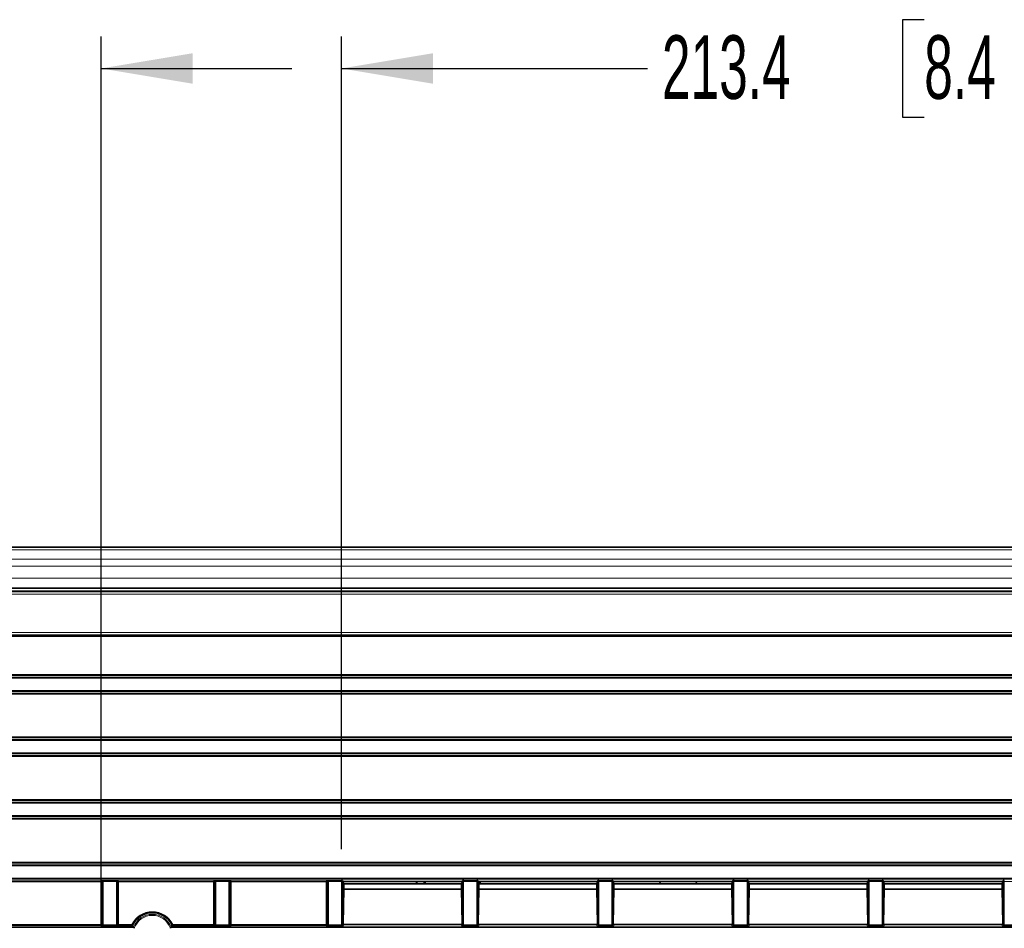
# Model space of a CAD drawing. Header units: millimetres. Extents: x 0 to 1118, y 0 to 864.
# Tile 156 of 172: x 892 to 941, y 389 to 435. Entities that reach past the tile are written whole.
import ezdxf

# ---------------------------------------------------------------- set-up
doc = ezdxf.new("R2010")
doc.units = ezdxf.units.MM
doc.layers.add('ALPHAREV', color=7, linetype='Continuous', lineweight=25)
doc.styles.add('SLDTEXTSTYLE0', font='TXT', dxfattribs={"width": 0.605})
doc.dimstyles.new('SLDDIMSTYLE0', dxfattribs={"dimtxt": 3.175, "dimasz": 4.572, "dimexe": 0, "dimexo": 0.0625, "dimgap": 0.79375, "dimtad": 0, "dimtih": 1, "dimtoh": 1, "dimdec": 1, "dimlfac": 4, "dimrnd": 1e-09, "dimzin": 12, "dimdsep": 46, "dimtxsty": 'SLDTEXTSTYLE0', "dimsah": 1, "dimcen": 0.09, "dimadec": 0, "dimazin": 3, "dimtfac": 1, "dimtofl": 0, "dimtmove": 0, "dimatfit": 3, "dimfxl": 1, "dimfrac": 2, "dimtolj": 1, "dimtzin": 12, "dimarcsym": 0})
doc.dimstyles.new('SLDDIMSTYLE4', dxfattribs={"dimtxt": 3.175, "dimasz": 4.572, "dimexe": 0, "dimexo": 0.0625, "dimgap": 0.79375, "dimtad": 0, "dimtih": 1, "dimtoh": 1, "dimdec": 1, "dimlfac": 4, "dimrnd": 1e-09, "dimzin": 12, "dimdsep": 46, "dimtxsty": 'SLDTEXTSTYLE0', "dimsah": 1, "dimcen": 0.09, "dimadec": 0, "dimazin": 3, "dimtfac": 1, "dimtmove": 0, "dimatfit": 0, "dimfxl": 1, "dimfrac": 2, "dimtolj": 1, "dimtzin": 12, "dimarcsym": 0})

# ---------------------------------------------------------------- blocks, each defined once
blk = doc.blocks.new('_D_7')
at = {"layer": 'ALPHAREV'}
for p, q in [((937.181, 434.798), (936.09, 434.798)), ((936.09, 434.798), (936.09, 429.925)), ((943.245, 434.798), (944.336, 434.798)), ((944.336, 434.798), (944.336, 429.925)), ((908.082, 393.355), (908.082, 433.961)), ((961.43, 393.355), (961.43, 433.961)), ((908.082, 432.361), (923.359, 432.361)), ((961.43, 432.361), (946.152, 432.361)), ((936.09, 429.925), (937.181, 429.925)), ((944.336, 429.925), (943.245, 429.925))]:
    blk.add_line(p, q, dxfattribs=at)
for points in [[(908.082, 432.361), (912.654, 431.599), (912.654, 433.123)], [(961.43, 432.361), (956.858, 433.123), (956.858, 431.599)]]:
    blk.add_solid(points, dxfattribs=at)
at = {"layer": 'ALPHAREV', "char_height": 3.175, "attachment_point": 1, "style": 'SLDTEXTSTYLE0'}
for s, insert in [('213.4', (924.084, 434.018)), ('8.4', (937.181, 434.018))]:
    blk.add_mtext(s, dxfattribs=dict(at, insert=insert))
blk = doc.blocks.new('_D_13')
at = {"layer": 'ALPHAREV'}
for p, q in [((883.931, 434.798), (882.84, 434.798)), ((882.84, 434.798), (882.84, 429.925)), ((889.995, 434.798), (891.086, 434.798)), ((891.086, 434.798), (891.086, 429.925)), ((866.938, 390.171), (866.938, 433.961)), ((896.074, 390.171), (896.074, 433.961)), ((866.938, 432.361), (857.413, 432.361)), ((896.074, 432.361), (905.599, 432.361)), ((882.84, 429.925), (883.931, 429.925)), ((891.086, 429.925), (889.995, 429.925))]:
    blk.add_line(p, q, dxfattribs=at)
for points in [[(866.938, 432.361), (862.366, 433.123), (862.366, 431.599)], [(896.074, 432.361), (900.646, 431.599), (900.646, 433.123)]]:
    blk.add_solid(points, dxfattribs=at)
at = {"layer": 'ALPHAREV', "char_height": 3.175, "attachment_point": 1, "style": 'SLDTEXTSTYLE0'}
for s, insert in [('116.5', (870.834, 434.018)), ('4.6', (883.931, 434.018))]:
    blk.add_mtext(s, dxfattribs=dict(at, insert=insert))

msp = doc.modelspace()

# ---------------------------------------------------------------- linework, layer by layer
at = {"color": 7, "linetype": 'Continuous', "lineweight": 35}
for p, q in [((980.718, 408.457), (796.793, 408.457)), ((796.007, 406.249), (981.505, 406.249)), ((980.718, 406.395), (796.793, 406.395)), ((908.163, 391.705), (908.132, 391.801)), ((908.177, 391.746), (908.163, 391.705)), ((908.187, 391.634), (908.163, 391.705)), ((908.177, 391.746), (914.085, 391.746)), ((914.075, 391.635), (908.187, 391.635)), ((908.187, 391.371), (908.187, 391.634)), ((911.781, 391.635), (911.833, 391.687)), ((911.833, 391.746), (911.833, 391.687)), ((912.213, 391.635), (912.213, 391.746)), ((912.251, 391.746), (912.251, 391.635)), ((914.075, 391.634), (914.098, 391.705)), ((914.075, 391.371), (914.075, 391.634)), ((914.085, 391.746), (914.098, 391.705)), ((914.098, 391.705), (914.13, 391.801)), ((914.913, 391.705), (914.882, 391.801)), ((914.927, 391.746), (914.913, 391.705)), ((914.937, 391.634), (914.913, 391.705)), ((914.927, 391.746), (920.835, 391.746)), ((920.825, 391.635), (914.937, 391.635)), ((914.937, 391.634), (914.937, 391.371)), ((915.008, 391.635), (915.008, 391.746)), ((920.825, 391.634), (920.848, 391.705)), ((920.825, 391.371), (920.825, 391.634)), ((920.835, 391.746), (920.848, 391.705)), ((920.848, 391.705), (920.88, 391.801)), ((921.663, 391.705), (921.632, 391.801)), ((921.677, 391.746), (921.663, 391.705)), ((921.687, 391.634), (921.663, 391.705)), ((921.677, 391.746), (927.585, 391.746)), ((927.575, 391.635), (921.687, 391.635)), ((921.687, 391.634), (921.687, 391.371)), ((923.981, 391.746), (923.997, 391.635)), ((925.8, 391.635), (925.816, 391.746)), ((927.575, 391.634), (927.598, 391.705)), ((927.575, 391.371), (927.575, 391.634)), ((927.585, 391.746), (927.598, 391.705)), ((927.598, 391.705), (927.63, 391.801)), ((928.413, 391.705), (928.382, 391.801)), ((928.427, 391.746), (928.413, 391.705)), ((928.437, 391.634), (928.413, 391.705)), ((928.427, 391.746), (934.335, 391.746)), ((934.325, 391.635), (928.437, 391.635)), ((928.437, 391.634), (928.437, 391.371)), ((934.325, 391.634), (934.348, 391.705)), ((934.325, 391.371), (934.325, 391.634)), ((934.335, 391.746), (934.348, 391.705)), ((934.348, 391.705), (934.38, 391.801)), ((935.163, 391.705), (935.132, 391.801)), ((935.177, 391.746), (935.163, 391.705)), ((935.187, 391.634), (935.163, 391.705)), ((935.177, 391.746), (941.085, 391.746)), ((941.075, 391.635), (935.187, 391.635)), ((935.187, 391.634), (935.187, 391.371)), ((941.075, 391.634), (941.098, 391.705)), ((941.075, 391.371), (941.075, 391.634)), ((941.085, 391.746), (941.098, 391.705)), ((941.098, 391.705), (941.13, 391.801)), ((908.154, 389.647), (908.187, 391.371)), ((914.075, 391.371), (908.187, 391.371)), ((914.108, 389.647), (914.075, 391.371)), ((914.937, 391.371), (914.904, 389.647)), ((920.825, 391.371), (914.937, 391.371)), ((920.858, 389.647), (920.825, 391.371)), ((921.687, 391.371), (921.654, 389.647)), ((927.575, 391.371), (921.687, 391.371)), ((927.608, 389.647), (927.575, 391.371)), ((928.437, 391.371), (928.404, 389.647)), ((934.325, 391.371), (928.437, 391.371)), ((934.358, 389.647), (934.325, 391.371)), ((935.187, 391.371), (935.154, 389.647)), ((941.075, 391.371), (935.187, 391.371)), ((941.108, 389.647), (941.075, 391.371)), ((897.637, 389.545), (896.946, 389.545)), ((901.691, 389.545), (899.625, 389.545)), ((914.059, 389.594), (908.202, 389.594)), ((920.809, 389.594), (914.952, 389.594)), ((927.559, 389.594), (921.702, 389.594)), ((934.309, 389.594), (928.452, 389.594)), ((941.059, 389.594), (935.202, 389.594)), ((865.318, 389.46), (897.694, 389.46)), ((899.568, 389.46), (983.327, 389.46))]:
    msp.add_line(p, q, dxfattribs=at)
at = {"color": 7, "linetype": 'Continuous', "lineweight": 18}
for p, q in [((980.718, 408.311), (796.793, 408.311)), ((980.718, 407.854), (796.793, 407.854)), ((980.718, 407.5), (796.793, 407.5)), ((980.718, 406.895), (796.793, 406.895)), ((796.018, 406.223), (981.494, 406.223)), ((980.718, 406.27), (796.793, 406.27)), ((981.494, 406.098), (796.018, 406.098)), ((800.683, 404.193), (976.829, 404.193)), ((976.829, 404.068), (800.683, 404.068)), ((800.71, 404.041), (976.802, 404.041)), ((976.802, 403.991), (800.71, 403.991)), ((801.102, 402.094), (976.41, 402.094)), ((976.31, 402.045), (801.202, 402.045)), ((801.918, 401.96), (975.594, 401.96)), ((975.594, 401.91), (801.918, 401.91)), ((801.918, 401.297), (975.594, 401.297)), ((976.41, 401.113), (801.102, 401.113)), ((801.202, 401.162), (976.31, 401.162)), ((975.594, 401.247), (801.918, 401.247)), ((801.101, 398.969), (976.41, 398.969)), ((976.311, 398.92), (801.201, 398.92)), ((801.917, 398.835), (975.594, 398.835)), ((975.594, 398.785), (801.917, 398.785)), ((976.41, 397.988), (801.101, 397.988)), ((801.201, 398.037), (976.311, 398.037)), ((801.917, 398.172), (975.594, 398.172)), ((975.594, 398.122), (801.917, 398.122)), ((794.184, 395.71), (983.327, 395.71)), ((983.327, 395.66), (794.184, 395.66)), ((795.761, 395.844), (981.75, 395.844)), ((981.75, 395.795), (795.761, 395.795)), ((794.184, 395.047), (983.327, 395.047)), ((983.327, 394.997), (794.184, 394.997)), ((795.761, 394.912), (981.75, 394.912)), ((981.75, 394.863), (795.761, 394.863)), ((794.184, 392.585), (983.327, 392.585)), ((983.327, 392.535), (794.184, 392.535)), ((795.761, 392.719), (981.75, 392.719)), ((981.75, 392.67), (795.761, 392.67)), ((794.184, 391.922), (983.327, 391.922)), ((983.327, 391.872), (794.184, 391.872)), ((889.446, 391.787), (896.066, 391.787)), ((896.066, 391.738), (889.446, 391.738)), ((896.066, 391.787), (896.078, 391.8)), ((896.066, 391.738), (896.066, 391.787)), ((896.116, 391.738), (896.066, 391.738)), ((896.066, 389.594), (896.066, 391.738)), ((896.128, 391.75), (896.116, 391.738)), ((896.116, 391.738), (896.116, 389.594)), ((896.128, 389.582), (896.128, 391.75)), ((896.178, 391.805), (896.833, 391.805)), ((896.178, 391.755), (896.178, 391.805)), ((896.833, 391.755), (896.178, 391.755)), ((896.178, 391.755), (896.178, 389.577)), ((896.833, 391.755), (896.833, 391.805)), ((896.833, 389.577), (896.833, 391.755)), ((896.883, 391.75), (896.883, 389.582)), ((896.896, 391.738), (896.883, 391.75)), ((896.896, 389.594), (896.896, 391.738)), ((896.946, 391.738), (896.896, 391.738)), ((896.933, 391.8), (896.946, 391.787)), ((896.946, 391.787), (901.691, 391.787)), ((896.946, 391.787), (896.946, 391.738)), ((901.691, 391.738), (896.946, 391.738)), ((896.946, 391.738), (896.946, 389.594)), ((901.691, 391.787), (901.703, 391.8)), ((901.691, 391.738), (901.691, 391.787)), ((901.741, 391.738), (901.691, 391.738)), ((901.691, 389.594), (901.691, 391.738)), ((901.753, 391.75), (901.741, 391.738)), ((901.741, 391.738), (901.741, 389.594)), ((901.753, 389.582), (901.753, 391.75)), ((901.803, 391.805), (902.458, 391.805)), ((901.803, 391.755), (901.803, 391.805)), ((902.458, 391.755), (901.803, 391.755)), ((901.803, 391.755), (901.803, 389.577)), ((902.458, 391.755), (902.458, 391.805)), ((902.458, 389.577), (902.458, 391.755)), ((902.508, 391.75), (902.508, 389.582)), ((902.521, 391.738), (902.508, 391.75)), ((902.521, 389.594), (902.521, 391.738)), ((902.571, 391.738), (902.521, 391.738)), ((902.558, 391.8), (902.571, 391.787)), ((902.571, 391.787), (907.316, 391.787)), ((902.571, 391.787), (902.571, 391.738)), ((907.316, 391.738), (902.571, 391.738)), ((902.571, 391.738), (902.571, 389.594)), ((907.316, 391.787), (907.333, 391.805)), ((907.316, 391.738), (907.316, 391.787)), ((907.366, 391.738), (907.316, 391.738)), ((907.316, 389.594), (907.316, 391.738)), ((907.333, 391.805), (908.08, 391.805)), ((907.378, 391.75), (907.366, 391.738)), ((907.366, 391.738), (907.366, 389.594)), ((907.428, 391.755), (907.378, 391.753)), ((907.428, 391.75), (907.378, 391.75)), ((907.378, 389.582), (907.378, 391.75)), ((908.082, 391.755), (907.428, 391.755)), ((907.428, 391.75), (907.428, 389.577)), ((908.132, 391.755), (908.082, 391.755)), ((908.082, 389.577), (908.082, 391.755)), ((908.132, 391.755), (908.132, 389.582)), ((914.18, 391.755), (914.13, 391.755)), ((914.13, 389.582), (914.13, 391.755)), ((914.832, 391.755), (914.18, 391.755)), ((914.18, 391.755), (914.18, 389.577)), ((914.182, 391.805), (914.83, 391.805)), ((914.882, 391.755), (914.832, 391.755)), ((914.832, 389.577), (914.832, 391.755)), ((914.882, 391.755), (914.882, 389.582)), ((920.93, 391.755), (920.88, 391.755)), ((920.88, 389.582), (920.88, 391.755)), ((921.582, 391.755), (920.93, 391.755)), ((920.93, 391.755), (920.93, 389.577)), ((920.932, 391.805), (921.58, 391.805)), ((921.632, 391.755), (921.582, 391.755)), ((921.582, 389.577), (921.582, 391.755)), ((921.632, 391.755), (921.632, 389.582)), ((927.68, 391.755), (927.63, 391.755)), ((927.63, 389.582), (927.63, 391.755)), ((928.332, 391.755), (927.68, 391.755)), ((927.68, 391.755), (927.68, 389.577)), ((927.682, 391.805), (928.33, 391.805)), ((928.382, 391.755), (928.332, 391.755)), ((928.332, 389.577), (928.332, 391.755)), ((928.382, 391.755), (928.382, 389.582)), ((934.43, 391.755), (934.38, 391.755)), ((934.38, 389.582), (934.38, 391.755)), ((935.082, 391.755), (934.43, 391.755)), ((934.43, 391.755), (934.43, 389.577)), ((934.432, 391.805), (935.08, 391.805)), ((935.132, 391.755), (935.082, 391.755)), ((935.082, 389.577), (935.082, 391.755)), ((935.132, 391.755), (935.132, 389.582)), ((941.18, 391.755), (941.13, 391.755)), ((941.13, 389.582), (941.13, 391.755)), ((941.832, 391.755), (941.18, 391.755)), ((941.18, 391.755), (941.18, 389.577)), ((889.446, 389.594), (896.066, 389.594)), ((896.066, 389.545), (889.446, 389.545)), ((896.066, 389.594), (896.116, 389.594)), ((896.066, 389.545), (896.066, 389.594)), ((896.078, 389.532), (896.066, 389.545)), ((896.116, 389.594), (896.128, 389.582)), ((896.178, 389.527), (896.178, 389.577)), ((896.178, 389.577), (896.833, 389.577)), ((896.833, 389.527), (896.178, 389.527)), ((896.833, 389.527), (896.833, 389.577)), ((896.883, 389.582), (896.896, 389.594)), ((896.896, 389.594), (896.946, 389.594)), ((896.946, 389.545), (896.933, 389.532)), ((896.946, 389.594), (896.946, 389.545)), ((896.946, 389.594), (897.605, 389.594)), ((899.657, 389.594), (901.691, 389.594)), ((901.691, 389.545), (901.691, 389.594)), ((901.691, 389.594), (901.741, 389.594)), ((901.703, 389.532), (901.691, 389.545)), ((901.741, 389.594), (901.753, 389.582)), ((901.803, 389.527), (901.803, 389.577)), ((901.803, 389.577), (902.458, 389.577)), ((902.458, 389.527), (901.803, 389.527)), ((902.458, 389.527), (902.458, 389.577)), ((902.508, 389.582), (902.521, 389.594)), ((902.521, 389.594), (902.571, 389.594)), ((902.571, 389.545), (902.558, 389.532)), ((902.571, 389.594), (902.571, 389.545)), ((902.571, 389.594), (907.316, 389.594)), ((907.316, 389.545), (902.571, 389.545)), ((907.316, 389.545), (907.316, 389.594)), ((907.316, 389.594), (907.366, 389.594)), ((907.328, 389.532), (907.316, 389.545)), ((907.366, 389.594), (907.378, 389.582)), ((907.428, 389.527), (907.428, 389.577)), ((907.428, 389.577), (908.082, 389.577)), ((908.082, 389.527), (907.428, 389.527)), ((908.082, 389.527), (908.082, 389.577)), ((908.132, 389.582), (908.154, 389.647)), ((908.202, 389.594), (908.182, 389.532)), ((914.08, 389.532), (914.059, 389.594)), ((914.108, 389.647), (914.13, 389.582)), ((914.18, 389.527), (914.18, 389.577)), ((914.18, 389.577), (914.832, 389.577)), ((914.832, 389.527), (914.18, 389.527)), ((914.832, 389.527), (914.832, 389.577)), ((914.882, 389.582), (914.904, 389.647)), ((914.952, 389.594), (914.932, 389.532)), ((920.83, 389.532), (920.809, 389.594)), ((920.858, 389.647), (920.88, 389.582)), ((920.93, 389.527), (920.93, 389.577)), ((920.93, 389.577), (921.582, 389.577)), ((921.582, 389.527), (920.93, 389.527)), ((921.582, 389.527), (921.582, 389.577)), ((921.632, 389.582), (921.654, 389.647)), ((921.702, 389.594), (921.682, 389.532)), ((927.58, 389.532), (927.559, 389.594)), ((927.608, 389.647), (927.63, 389.582)), ((927.68, 389.527), (927.68, 389.577)), ((927.68, 389.577), (928.332, 389.577)), ((928.332, 389.527), (927.68, 389.527)), ((928.332, 389.527), (928.332, 389.577)), ((928.382, 389.582), (928.404, 389.647)), ((928.452, 389.594), (928.432, 389.532)), ((934.33, 389.532), (934.309, 389.594)), ((934.358, 389.647), (934.38, 389.582)), ((934.43, 389.527), (934.43, 389.577)), ((934.43, 389.577), (935.082, 389.577)), ((935.082, 389.527), (934.43, 389.527)), ((935.082, 389.527), (935.082, 389.577)), ((935.132, 389.582), (935.154, 389.647)), ((935.202, 389.594), (935.182, 389.532)), ((941.08, 389.532), (941.059, 389.594)), ((941.108, 389.647), (941.13, 389.582)), ((941.18, 389.527), (941.18, 389.577)), ((941.18, 389.577), (941.832, 389.577)), ((941.832, 389.527), (941.18, 389.527))]:
    msp.add_line(p, q, dxfattribs=at)
for centre, radius, start, end in [((896.066, 391.737), 0.0501, 0.1836, 89.8164), ((896.078, 391.75), 0.0501, 0.1836, 89.8164), ((896.933, 391.75), 0.0501, 90.1836, 179.8164), ((896.946, 391.737), 0.0501, 90.1836, 179.8164), ((901.691, 391.737), 0.0501, 0.1836, 89.8164), ((901.703, 391.75), 0.0501, 0.1836, 89.8164), ((902.558, 391.75), 0.0501, 90.1836, 179.8164), ((902.571, 391.737), 0.0501, 90.1836, 179.8164), ((907.316, 391.737), 0.0501, 0.1836, 89.8164), ((898.631, 389.103), 1.137, 25.5765, 154.4235), ((898.631, 389.103), 1.002, 20.8149, 159.1851), ((898.631, 389.103), 0.953, 18.7572, 161.2428), ((896.066, 389.595), 0.0501, 270.1836, 359.8164), ((896.078, 389.582), 0.0501, 270.1836, 359.8164), ((896.933, 389.582), 0.0501, 180.1836, 269.8164), ((896.946, 389.595), 0.0501, 180.1836, 269.8164), ((901.691, 389.595), 0.0501, 270.1836, 359.8164), ((901.703, 389.582), 0.0501, 270.1836, 359.8164), ((902.558, 389.582), 0.0501, 180.1836, 269.8164), ((902.571, 389.595), 0.0501, 180.1836, 269.8164), ((907.316, 389.595), 0.0501, 270.1836, 359.8164), ((907.328, 389.582), 0.0501, 270.1836, 359.8164), ((908.182, 389.582), 0.05, 180.0962, 269.9736), ((914.08, 389.582), 0.05, 270.0264, 359.9038), ((914.932, 389.582), 0.05, 180.0962, 269.9736), ((920.83, 389.582), 0.05, 270.0264, 359.9038), ((921.682, 389.582), 0.05, 180.0962, 269.9736), ((927.58, 389.582), 0.05, 270.0264, 359.9038), ((928.432, 389.582), 0.05, 180.0962, 269.9736), ((934.33, 389.582), 0.05, 270.0264, 359.9038), ((935.182, 389.582), 0.05, 180.0962, 269.9736), ((941.08, 389.582), 0.05, 270.0264, 359.9038)]:
    msp.add_arc(centre, radius, start, end, dxfattribs=at)
at = {"color": 7, "linetype": 'Continuous', "lineweight": 35}
msp.add_arc((898.631, 389.103), 1.087, 23.9299, 156.0701, dxfattribs=at)
at = {"color": 7, "linetype": 'Continuous', "lineweight": 18}
for centre, major_axis, ratio, start_param, end_param in [((896.178, 391.8), (0.1, 0), 0.052408, 1.570796, 3.089233), ((896.178, 391.75), (0.05, 0), 0.104816, 1.570796, 3.089233), ((896.833, 391.8), (0.1, 0), 0.052408, 0.05236, 1.570796), ((896.833, 391.75), (0.05, 0), 0.104816, 0.05236, 1.570796), ((901.803, 391.8), (0.1, 0), 0.052408, 1.570796, 3.089233), ((901.803, 391.75), (0.05, 0), 0.104816, 1.570796, 3.089233), ((902.458, 391.8), (0.1, 0), 0.052408, 0.05236, 1.570796), ((902.458, 391.75), (0.05, 0), 0.104816, 0.05236, 1.570796), ((907.333, 391.755), (0.0949, -0.0036), 0.525578, 0.072388, 1.590825), ((907.333, 391.755), (-0.0186, 0.0476), 0.860759, 4.338414, 5.856851), ((907.328, 391.75), (0.0356, 0.0356), 0.991846, 5.499157, 5.548777), ((907.328, 391.75), (-0.0709, -0.0709), 0.997265, 2.357564, 2.407185), ((908.08, 391.755), (0, 0.05), 0.03491, 4.712389, 6.230825), ((908.13, 391.755), (0, 0.1), 0.017455, 4.712389, 5.184155), ((914.132, 391.755), (0, 0.1), 0.017455, 1.09903, 1.570796), ((914.182, 391.755), (0, 0.05), 0.03491, 0.05236, 1.570796), ((914.83, 391.755), (0, 0.05), 0.03491, 4.712389, 6.230825), ((914.88, 391.755), (0, 0.1), 0.017455, 4.712389, 5.184155), ((920.882, 391.755), (0, 0.1), 0.017455, 1.09903, 1.570796), ((920.932, 391.755), (0, 0.05), 0.03491, 0.05236, 1.570796), ((921.58, 391.755), (0, 0.05), 0.03491, 4.712389, 6.230825), ((921.63, 391.755), (0, 0.1), 0.017455, 4.712389, 5.184155), ((927.632, 391.755), (0, 0.1), 0.017455, 1.09903, 1.570796), ((927.682, 391.755), (0, 0.05), 0.03491, 0.05236, 1.570796), ((928.33, 391.755), (0, 0.05), 0.03491, 4.712389, 6.230825), ((928.38, 391.755), (0, 0.1), 0.017455, 4.712389, 5.184155), ((934.382, 391.755), (0, 0.1), 0.017455, 1.09903, 1.570796), ((934.432, 391.755), (0, 0.05), 0.03491, 0.05236, 1.570796), ((935.08, 391.755), (0, 0.05), 0.03491, 4.712389, 6.230825), ((935.13, 391.755), (0, 0.1), 0.017455, 4.712389, 5.184155), ((941.132, 391.755), (0, 0.1), 0.017455, 1.09903, 1.570796), ((941.182, 391.755), (0, 0.05), 0.03491, 0.05236, 1.570796), ((896.178, 389.532), (0.1, 0), 0.052408, 3.193953, 4.712389), ((896.178, 389.582), (0.05, 0), 0.104816, 3.193953, 4.712389), ((896.833, 389.582), (0.05, 0), 0.104816, 4.712389, 6.230825), ((896.833, 389.532), (0.1, 0), 0.052408, 4.712389, 6.230825), ((901.803, 389.532), (0.1, 0), 0.052408, 3.193953, 4.712389), ((901.803, 389.582), (0.05, 0), 0.104816, 3.193953, 4.712389), ((902.458, 389.582), (0.05, 0), 0.104816, 4.712389, 6.230825), ((902.458, 389.532), (0.1, 0), 0.052408, 4.712389, 6.230825), ((907.428, 389.532), (0.1, 0), 0.052408, 3.193953, 4.712389), ((907.428, 389.582), (0.05, 0), 0.104816, 3.193953, 4.712389), ((908.082, 389.582), (0.05, 0), 0.104816, 4.712389, 6.265732), ((908.082, 389.532), (0.1, 0), 0.052408, 4.712389, 6.265732), ((914.18, 389.532), (0.1, 0), 0.052408, 3.159046, 4.712389), ((914.18, 389.582), (0.05, 0), 0.104816, 3.159046, 4.712389), ((914.832, 389.582), (0.05, 0), 0.104816, 4.712389, 6.265732), ((914.832, 389.532), (0.1, 0), 0.052408, 4.712389, 6.265732), ((920.93, 389.532), (0.1, 0), 0.052408, 3.159046, 4.712389), ((920.93, 389.582), (0.05, 0), 0.104816, 3.159046, 4.712389), ((921.582, 389.582), (0.05, 0), 0.104816, 4.712389, 6.265732), ((921.582, 389.532), (0.1, 0), 0.052408, 4.712389, 6.265732), ((927.68, 389.532), (0.1, 0), 0.052408, 3.159046, 4.712389), ((927.68, 389.582), (0.05, 0), 0.104816, 3.159046, 4.712389), ((928.332, 389.582), (0.05, 0), 0.104816, 4.712389, 6.265732), ((928.332, 389.532), (0.1, 0), 0.052408, 4.712389, 6.265732), ((934.43, 389.532), (0.1, 0), 0.052408, 3.159046, 4.712389), ((934.43, 389.582), (0.05, 0), 0.104816, 3.159046, 4.712389), ((935.082, 389.582), (0.05, 0), 0.104816, 4.712389, 6.265732), ((935.082, 389.532), (0.1, 0), 0.052408, 4.712389, 6.265732), ((941.18, 389.532), (0.1, 0), 0.052408, 3.159046, 4.712389), ((941.18, 389.582), (0.05, 0), 0.104816, 3.159046, 4.712389)]:
    msp.add_ellipse(centre, major_axis=major_axis, ratio=ratio, start_param=start_param, end_param=end_param, dxfattribs=at)
at = {"color": 7, "linetype": 'Continuous', "lineweight": 35}
for centre, major_axis, start_param, end_param in [((908.204, 389.647), (0.009, 0.0525), 1.730855, 3.300738), ((914.058, 389.647), (-0.009, 0.0525), 2.982448, 4.552331), ((914.954, 389.647), (0.009, 0.0525), 1.730855, 3.300738), ((920.808, 389.647), (-0.009, 0.0525), 2.982448, 4.552331), ((921.704, 389.647), (0.009, 0.0525), 1.730855, 3.300738), ((927.558, 389.647), (-0.009, 0.0525), 2.982448, 4.552331), ((928.454, 389.647), (0.009, 0.0525), 1.730855, 3.300738), ((934.308, 389.647), (-0.009, 0.0525), 2.982448, 4.552331), ((935.204, 389.647), (0.009, 0.0525), 1.730855, 3.300738), ((941.058, 389.647), (-0.009, 0.0525), 2.982448, 4.552331)]:
    msp.add_ellipse(centre, major_axis=major_axis, ratio=0.937398, start_param=start_param, end_param=end_param, dxfattribs=at)
for points in [[(908.132, 391.801), (908.131, 391.802), (908.124, 391.802), (908.105, 391.804), (908.092, 391.805), (908.08, 391.805)], [(914.13, 391.801), (914.13, 391.802), (914.137, 391.802), (914.157, 391.804), (914.169, 391.805), (914.182, 391.805)], [(914.882, 391.801), (914.881, 391.802), (914.874, 391.802), (914.855, 391.804), (914.842, 391.805), (914.83, 391.805)], [(920.88, 391.801), (920.88, 391.802), (920.887, 391.802), (920.907, 391.804), (920.919, 391.805), (920.932, 391.805)], [(921.632, 391.801), (921.631, 391.802), (921.624, 391.802), (921.605, 391.804), (921.592, 391.805), (921.58, 391.805)], [(927.63, 391.801), (927.63, 391.802), (927.637, 391.802), (927.657, 391.804), (927.669, 391.805), (927.682, 391.805)], [(928.382, 391.801), (928.381, 391.802), (928.374, 391.802), (928.355, 391.804), (928.342, 391.805), (928.33, 391.805)], [(934.38, 391.801), (934.38, 391.802), (934.387, 391.802), (934.407, 391.804), (934.419, 391.805), (934.432, 391.805)], [(935.132, 391.801), (935.131, 391.802), (935.124, 391.802), (935.105, 391.804), (935.092, 391.805), (935.08, 391.805)], [(941.13, 391.801), (941.13, 391.802), (941.137, 391.802), (941.157, 391.804), (941.169, 391.805), (941.182, 391.805)], [(897.637, 389.545), (897.637, 389.545), (897.632, 389.552), (897.62, 389.571), (897.612, 389.583), (897.605, 389.594)], [(899.625, 389.545), (899.625, 389.545), (899.63, 389.552), (899.642, 389.571), (899.649, 389.583), (899.657, 389.594)], [(897.694, 389.46), (897.694, 389.459), (897.699, 389.452), (897.712, 389.433), (897.721, 389.421), (897.729, 389.41)], [(899.568, 389.46), (899.567, 389.459), (899.563, 389.452), (899.549, 389.433), (899.541, 389.421), (899.533, 389.41)]]:
    msp.add_open_spline(points, degree=3, knots=[0, 0, 0, 0, 0.5, 0.5, 1, 1, 1, 1], dxfattribs=at)
for points in [[(897.694, 389.46), (897.674, 389.488), (897.655, 389.516), (897.637, 389.545)], [(899.625, 389.545), (899.606, 389.516), (899.587, 389.488), (899.568, 389.46)]]:
    msp.add_open_spline(points, degree=3, dxfattribs=at)

# ---------------------------------------------------------------- dimensions: what is measured, and where the dimension line sits
at = {"layer": 'ALPHAREV'}
for base, p1, p2, dimstyle, picture, middle in [((896.074, 432.361), (866.938, 388.571), (896.074, 388.571), 'SLDDIMSTYLE4', '_D_13', (881.506, 432.361)), ((908.082, 432.361), (961.43, 391.755), (908.082, 391.755), 'SLDDIMSTYLE0', '_D_7', (934.756, 432.361))]:
    dim = msp.add_linear_dim(base=base, p1=p1, p2=p2, dimstyle=dimstyle, dxfattribs=at)
    dim.commit()
    dim.dimension.update_dxf_attribs({"geometry": picture, "text_midpoint": middle, "dimtype": 160})

doc.saveas('drawing.dxf')
